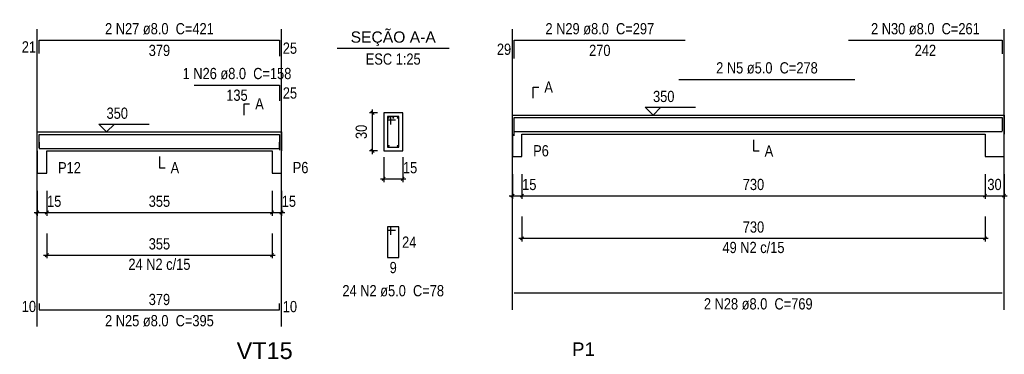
# Model space of a CAD drawing. Extents: x 1874 to 2462, y -2142 to -2023.
# Tile 67 of 74: x 2400 to 2431, y -2060 to -2050. Entities that reach past the tile are written whole.
import ezdxf

# ---------------------------------------------------------------- set-up
doc = ezdxf.new("R2010")
doc.units = 0
doc.header["$LTSCALE"] = 0.1
doc.header["$MEASUREMENT"] = 0
doc.header["$PDMODE"] = 3
doc.header["$PDSIZE"] = 0.1
doc.layers.get('0').update_dxf_attribs({"linetype": 'CONTINUOUS', "lineweight": 25})
doc.layers.get('DEFPOINTS').update_dxf_attribs({"linetype": 'CONTINUOUS', "lineweight": 25})
for name, color, linetype, lineweight in [('Descrição da armadura', 7, 'CONTINUOUS', 5), ('DT-Barras na forma', 20, 'CONTINUOUS', 30), ('DT-Barras no corte', 20, 'CONTINUOUS', 5), ('DT-Barras rebatidas', 20, 'CONTINUOUS', 30), ('DT-Cotas', 1, 'CONTINUOUS', 9), ('DT-Forma', 130, 'CONTINUOUS', 30), ('DT-Pontilhado', 3, 'CONTINUOUS', 25), ('DT-Textos', 7, 'CONTINUOUS', 25), ('DT-Título', 7, 'CONTINUOUS', 25), ('Textos armaduras', 7, 'CONTINUOUS', 5)]:
    doc.layers.add(name, color=color, linetype=linetype, lineweight=lineweight)
doc.styles.add('ARIAL', font='arial.ttf')
doc.styles.add('ArialNarrow', font='ARIALN.TTF')
doc.dimstyles.new('UM_25.000000', dxfattribs={"dimtxt": 0.18, "dimasz": 0.1, "dimexe": 0.1, "dimexo": 0.2, "dimgap": 0, "dimtad": 1, "dimtih": 1, "dimtoh": 1, "dimdec": 0, "dimlfac": 25, "dimzin": 0, "dimdsep": 46, "dimtxsty": 'Standard', "dimblk": 'CLOSED', "dimblk1": 'CLOSED', "dimblk2": 'CLOSED', "dimcen": 0.09, "dimdle": 0.1, "dimadec": 0, "dimazin": 2, "dimtfac": 1, "dimtdec": 4, "dimtofl": 0, "dimtmove": 0, "dimatfit": 3, "dimldrblk": 'CLOSED', "dimfxl": 1, "dimtolj": 1, "dimarcsym": 0})
doc.dimstyles.new('UM_50.000000', dxfattribs={"dimtxt": 0.18, "dimasz": 0.1, "dimexe": 0.1, "dimexo": 0.2, "dimgap": 0, "dimtad": 1, "dimtih": 1, "dimtoh": 1, "dimdec": 1, "dimlfac": 50, "dimzin": 0, "dimdsep": 46, "dimtxsty": 'Standard', "dimblk": 'CLOSED', "dimblk1": 'CLOSED', "dimblk2": 'CLOSED', "dimcen": 0.09, "dimdle": 0.1, "dimadec": 1, "dimazin": 2, "dimtfac": 1, "dimtdec": 4, "dimtofl": 0, "dimtmove": 0, "dimatfit": 3, "dimldrblk": 'CLOSED', "dimfxl": 1, "dimtolj": 1, "dimarcsym": 0})

# ---------------------------------------------------------------- blocks, each defined once
blk = doc.blocks.new('_OBLIQUE')
at = {"color": 0, "linetype": 'ByBlock', "lineweight": -2}
blk.add_line((-0.5, -0.5), (0.5, 0.5), dxfattribs=at)
blk = doc.blocks.new('*D4366')
at = {"layer": 'DEFPOINTS', "color": 0, "transparency": 16777216}
for p in [(2400.807, -2054.972), (2401.107, -2054.972), (2401.107, -2055.854)]:
    blk.add_point(p, dxfattribs=at)
at = {"layer": 'DT-Cotas', "color": 0, "lineweight": -2, "transparency": 16777216}
for p, q in [((2400.807, -2055.172), (2400.807, -2055.954)), ((2401.107, -2055.172), (2401.107, -2055.954)), ((2400.707, -2055.854), (2401.207, -2055.854))]:
    blk.add_line(p, q, dxfattribs=at)
at = {"layer": 'DT-Cotas', "color": 0, "lineweight": -2, "transparency": 16777216, "xscale": 0.1, "yscale": 0.1, "zscale": 0.1, "rotation": 180}
blk.add_blockref('_OBLIQUE', (2400.807, -2055.854), dxfattribs=at)
at = {"layer": 'DT-Cotas', "color": 0, "lineweight": -2, "transparency": 16777216, "xscale": 0.1, "yscale": 0.1, "zscale": 0.1}
blk.add_blockref('_OBLIQUE', (2401.107, -2055.854), dxfattribs=at)
at = {"layer": 'DT-Cotas', "transparency": 16777216, "insert": (2401.339, -2055.501), "char_height": 0.353, "attachment_point": 5, "rotation": 0.0057, "style": 'ArialNarrow'}
blk.add_mtext('\\A1;15', dxfattribs=at)
blk = doc.blocks.new('*D4367')
at = {"layer": 'DEFPOINTS', "color": 0, "transparency": 16777216}
for p in [(2401.107, -2054.972), (2408.207, -2054.972), (2408.207, -2055.854)]:
    blk.add_point(p, dxfattribs=at)
at = {"layer": 'DT-Cotas', "color": 0, "lineweight": -2, "transparency": 16777216}
for p, q in [((2401.107, -2055.172), (2401.107, -2055.954)), ((2408.207, -2055.172), (2408.207, -2055.954)), ((2401.007, -2055.854), (2408.307, -2055.854))]:
    blk.add_line(p, q, dxfattribs=at)
at = {"layer": 'DT-Cotas', "color": 0, "lineweight": -2, "transparency": 16777216, "xscale": 0.1, "yscale": 0.1, "zscale": 0.1, "rotation": 180}
blk.add_blockref('_OBLIQUE', (2401.107, -2055.854), dxfattribs=at)
at = {"layer": 'DT-Cotas', "color": 0, "lineweight": -2, "transparency": 16777216, "xscale": 0.1, "yscale": 0.1, "zscale": 0.1}
blk.add_blockref('_OBLIQUE', (2408.207, -2055.854), dxfattribs=at)
at = {"layer": 'DT-Cotas', "transparency": 16777216, "insert": (2404.657, -2055.501), "char_height": 0.353, "attachment_point": 5, "style": 'ArialNarrow'}
blk.add_mtext('\\A1;355', dxfattribs=at)
blk = doc.blocks.new('*D4368')
at = {"layer": 'DEFPOINTS', "color": 0, "transparency": 16777216}
for p in [(2408.207, -2054.972), (2408.507, -2054.972), (2408.507, -2055.854)]:
    blk.add_point(p, dxfattribs=at)
at = {"layer": 'DT-Cotas', "color": 0, "lineweight": -2, "transparency": 16777216}
for p, q in [((2408.207, -2055.172), (2408.207, -2055.954)), ((2408.507, -2055.172), (2408.507, -2055.954)), ((2408.107, -2055.854), (2408.607, -2055.854))]:
    blk.add_line(p, q, dxfattribs=at)
at = {"layer": 'DT-Cotas', "color": 0, "lineweight": -2, "transparency": 16777216, "xscale": 0.1, "yscale": 0.1, "zscale": 0.1, "rotation": 180}
blk.add_blockref('_OBLIQUE', (2408.207, -2055.854), dxfattribs=at)
at = {"layer": 'DT-Cotas', "color": 0, "lineweight": -2, "transparency": 16777216, "xscale": 0.1, "yscale": 0.1, "zscale": 0.1}
blk.add_blockref('_OBLIQUE', (2408.507, -2055.854), dxfattribs=at)
at = {"layer": 'DT-Cotas', "transparency": 16777216, "insert": (2408.739, -2055.501), "char_height": 0.353, "attachment_point": 5, "style": 'ArialNarrow'}
blk.add_mtext('\\A1;15', dxfattribs=at)
blk = doc.blocks.new('*D4369')
at = {"layer": 'DEFPOINTS', "color": 0, "transparency": 16777216}
for p in [(2411.376, -2052.713), (2411.729, -2052.713), (2411.729, -2053.913)]:
    blk.add_point(p, dxfattribs=at)
at = {"layer": 'DT-Cotas', "color": 0, "lineweight": -2, "transparency": 16777216}
for p, q in [((2411.529, -2052.713), (2411.276, -2052.713)), ((2411.376, -2054.013), (2411.376, -2052.613)), ((2411.529, -2053.913), (2411.276, -2053.913))]:
    blk.add_line(p, q, dxfattribs=at)
at = {"layer": 'DT-Cotas', "color": 0, "lineweight": -2, "transparency": 16777216, "xscale": 0.1, "yscale": 0.1, "zscale": 0.1}
for p, rotation in [((2411.376, -2052.713), 90), ((2411.376, -2053.913), 270)]:
    blk.add_blockref('_OBLIQUE', p, dxfattribs=dict(at, rotation=rotation))
at = {"layer": 'DT-Cotas', "transparency": 16777216, "insert": (2411.023, -2053.313), "char_height": 0.353, "attachment_point": 5, "rotation": 90, "style": 'ArialNarrow'}
blk.add_mtext('\\A1;30', dxfattribs=at)
blk = doc.blocks.new('*D4370')
at = {"layer": 'DEFPOINTS', "color": 0, "transparency": 16777216}
for p in [(2411.729, -2053.913), (2412.329, -2053.913), (2412.329, -2054.795)]:
    blk.add_point(p, dxfattribs=at)
at = {"layer": 'DT-Cotas', "color": 0, "lineweight": -2, "transparency": 16777216}
for p, q in [((2411.729, -2054.113), (2411.729, -2054.895)), ((2412.329, -2054.113), (2412.329, -2054.895)), ((2411.629, -2054.795), (2412.429, -2054.795))]:
    blk.add_line(p, q, dxfattribs=at)
at = {"layer": 'DT-Cotas', "color": 0, "lineweight": -2, "transparency": 16777216, "xscale": 0.1, "yscale": 0.1, "zscale": 0.1, "rotation": 180}
blk.add_blockref('_OBLIQUE', (2411.729, -2054.795), dxfattribs=at)
at = {"layer": 'DT-Cotas', "color": 0, "lineweight": -2, "transparency": 16777216, "xscale": 0.1, "yscale": 0.1, "zscale": 0.1}
blk.add_blockref('_OBLIQUE', (2412.329, -2054.795), dxfattribs=at)
at = {"layer": 'DT-Cotas', "transparency": 16777216, "insert": (2412.561, -2054.442), "char_height": 0.353, "attachment_point": 5, "rotation": 0.0057, "style": 'ArialNarrow'}
blk.add_mtext('\\A1;15', dxfattribs=at)
blk = doc.blocks.new('*D4371')
at = {"layer": 'DEFPOINTS', "color": 0, "transparency": 16777216}
for p in [(2401.107, -2056.313), (2408.207, -2056.313), (2408.207, -2057.196)]:
    blk.add_point(p, dxfattribs=at)
at = {"layer": 'DT-Cotas', "color": 0, "lineweight": -2, "transparency": 16777216}
for p, q in [((2401.107, -2056.513), (2401.107, -2057.296)), ((2408.207, -2056.513), (2408.207, -2057.296)), ((2401.007, -2057.196), (2408.307, -2057.196))]:
    blk.add_line(p, q, dxfattribs=at)
at = {"layer": 'DT-Cotas', "color": 0, "lineweight": -2, "transparency": 16777216, "xscale": 0.1, "yscale": 0.1, "zscale": 0.1, "rotation": 180}
blk.add_blockref('_OBLIQUE', (2401.107, -2057.196), dxfattribs=at)
at = {"layer": 'DT-Cotas', "color": 0, "lineweight": -2, "transparency": 16777216, "xscale": 0.1, "yscale": 0.1, "zscale": 0.1}
blk.add_blockref('_OBLIQUE', (2408.207, -2057.196), dxfattribs=at)
at = {"layer": 'DT-Cotas', "transparency": 16777216, "insert": (2404.657, -2056.843), "char_height": 0.353, "attachment_point": 5, "rotation": 0.0057, "style": 'ArialNarrow'}
blk.add_mtext('\\A1;355', dxfattribs=at)
blk = doc.blocks.new('*D4344')
at = {"layer": 'DEFPOINTS', "color": 0, "transparency": 16777216}
for p in [(2415.787, -2054.442), (2416.087, -2054.442), (2416.087, -2055.325)]:
    blk.add_point(p, dxfattribs=at)
at = {"layer": 'DT-Cotas', "color": 0, "lineweight": -2, "transparency": 16777216}
for p, q in [((2415.787, -2054.642), (2415.787, -2055.425)), ((2416.087, -2054.642), (2416.087, -2055.425)), ((2415.687, -2055.325), (2416.187, -2055.325))]:
    blk.add_line(p, q, dxfattribs=at)
at = {"layer": 'DT-Cotas', "color": 0, "lineweight": -2, "transparency": 16777216, "xscale": 0.1, "yscale": 0.1, "zscale": 0.1, "rotation": 180}
blk.add_blockref('_OBLIQUE', (2415.787, -2055.325), dxfattribs=at)
at = {"layer": 'DT-Cotas', "color": 0, "lineweight": -2, "transparency": 16777216, "xscale": 0.1, "yscale": 0.1, "zscale": 0.1}
blk.add_blockref('_OBLIQUE', (2416.087, -2055.325), dxfattribs=at)
at = {"layer": 'DT-Cotas', "transparency": 16777216, "insert": (2416.319, -2054.972), "char_height": 0.353, "attachment_point": 5, "rotation": 0.0057, "style": 'ArialNarrow'}
blk.add_mtext('\\A1;15', dxfattribs=at)
blk = doc.blocks.new('*D4345')
at = {"layer": 'DEFPOINTS', "color": 0, "transparency": 16777216}
for p in [(2416.087, -2054.442), (2430.687, -2054.442), (2430.687, -2055.325)]:
    blk.add_point(p, dxfattribs=at)
at = {"layer": 'DT-Cotas', "color": 0, "lineweight": -2, "transparency": 16777216}
for p, q in [((2416.087, -2054.642), (2416.087, -2055.425)), ((2430.687, -2054.642), (2430.687, -2055.425)), ((2415.987, -2055.325), (2430.787, -2055.325))]:
    blk.add_line(p, q, dxfattribs=at)
at = {"layer": 'DT-Cotas', "color": 0, "lineweight": -2, "transparency": 16777216, "xscale": 0.1, "yscale": 0.1, "zscale": 0.1, "rotation": 180}
blk.add_blockref('_OBLIQUE', (2416.087, -2055.325), dxfattribs=at)
at = {"layer": 'DT-Cotas', "color": 0, "lineweight": -2, "transparency": 16777216, "xscale": 0.1, "yscale": 0.1, "zscale": 0.1}
blk.add_blockref('_OBLIQUE', (2430.687, -2055.325), dxfattribs=at)
at = {"layer": 'DT-Cotas', "transparency": 16777216, "insert": (2423.387, -2054.972), "char_height": 0.353, "attachment_point": 5, "style": 'ArialNarrow'}
blk.add_mtext('\\A1;730', dxfattribs=at)
blk = doc.blocks.new('*D4346')
at = {"layer": 'DEFPOINTS', "color": 0, "transparency": 16777216}
for p in [(2430.687, -2054.442), (2431.287, -2054.442), (2431.287, -2055.325)]:
    blk.add_point(p, dxfattribs=at)
at = {"layer": 'DT-Cotas', "color": 0, "lineweight": -2, "transparency": 16777216}
for p, q in [((2430.687, -2054.642), (2430.687, -2055.425)), ((2431.287, -2054.642), (2431.287, -2055.425)), ((2430.587, -2055.325), (2431.387, -2055.325))]:
    blk.add_line(p, q, dxfattribs=at)
at = {"layer": 'DT-Cotas', "color": 0, "lineweight": -2, "transparency": 16777216, "xscale": 0.1, "yscale": 0.1, "zscale": 0.1, "rotation": 180}
blk.add_blockref('_OBLIQUE', (2430.687, -2055.325), dxfattribs=at)
at = {"layer": 'DT-Cotas', "color": 0, "lineweight": -2, "transparency": 16777216, "xscale": 0.1, "yscale": 0.1, "zscale": 0.1}
blk.add_blockref('_OBLIQUE', (2431.287, -2055.325), dxfattribs=at)
at = {"layer": 'DT-Cotas', "transparency": 16777216, "insert": (2430.987, -2054.972), "char_height": 0.353, "attachment_point": 5, "rotation": 0.0057, "style": 'ArialNarrow'}
blk.add_mtext('\\A1;30', dxfattribs=at)
blk = doc.blocks.new('*D4349')
at = {"layer": 'DEFPOINTS', "color": 0, "transparency": 16777216}
for p in [(2416.087, -2055.784), (2430.687, -2055.784), (2430.687, -2056.666)]:
    blk.add_point(p, dxfattribs=at)
at = {"layer": 'DT-Cotas', "color": 0, "lineweight": -2, "transparency": 16777216}
for p, q in [((2416.087, -2055.984), (2416.087, -2056.766)), ((2430.687, -2055.984), (2430.687, -2056.766)), ((2415.987, -2056.666), (2430.787, -2056.666))]:
    blk.add_line(p, q, dxfattribs=at)
at = {"layer": 'DT-Cotas', "color": 0, "lineweight": -2, "transparency": 16777216, "xscale": 0.1, "yscale": 0.1, "zscale": 0.1, "rotation": 180}
blk.add_blockref('_OBLIQUE', (2416.087, -2056.666), dxfattribs=at)
at = {"layer": 'DT-Cotas', "color": 0, "lineweight": -2, "transparency": 16777216, "xscale": 0.1, "yscale": 0.1, "zscale": 0.1}
blk.add_blockref('_OBLIQUE', (2430.687, -2056.666), dxfattribs=at)
at = {"layer": 'DT-Cotas', "transparency": 16777216, "insert": (2423.387, -2056.313), "char_height": 0.353, "attachment_point": 5, "style": 'ArialNarrow'}
blk.add_mtext('\\A1;730', dxfattribs=at)

msp = doc.modelspace()

# ---------------------------------------------------------------- linework, layer by layer
at = {"layer": 'DT-Barras na forma'}
for p, q in [((2411.9488, -2052.8328), (2411.8488, -2052.8328)), ((2411.8488, -2052.8328), (2411.8488, -2053.7928)), ((2412.2088, -2052.8328), (2411.8488, -2052.8328)), ((2411.8488, -2052.8328), (2411.8488, -2052.9328)), ((2411.9488, -2053.0828), (2411.9488, -2052.8328)), ((2412.2088, -2053.7928), (2412.2088, -2052.8328)), ((2411.8488, -2052.9328), (2412.0988, -2052.9328)), ((2411.8488, -2053.7928), (2412.2088, -2053.7928))]:
    msp.add_line(p, q, dxfattribs=at)
for points in [[(2415.847, -2053.4395), (2415.847, -2052.8613), (2421.237, -2052.8613)], [(2421.037, -2052.8583), (2426.587, -2052.8583)], [(2426.387, -2052.8613), (2431.227, -2052.8613), (2431.227, -2053.2864)], [(2400.8671, -2053.8114), (2400.8671, -2053.3908), (2408.4471, -2053.3908), (2408.4471, -2053.8897)], [(2405.7571, -2053.3908), (2408.4471, -2053.3908), (2408.4471, -2053.8897)], [(2415.847, -2053.3053), (2431.227, -2053.3053)], [(2400.8671, -2053.6348), (2400.8671, -2053.8348), (2408.4471, -2053.8348), (2408.4471, -2053.6348)]]:
    msp.add_lwpolyline(points, dxfattribs=at)
at = {"layer": 'DT-Barras no corte'}
for centre in [(2411.8848, -2052.8688), (2412.0288, -2052.8688), (2412.1728, -2052.8688), (2411.8848, -2053.7568), (2412.1728, -2053.7568)]:
    msp.add_circle(centre, 0.016, dxfattribs=at)
at = {"layer": 'DT-Barras rebatidas'}
for p, q in [((2400.8671, -2050.8462), (2400.8671, -2050.4256)), ((2400.8671, -2050.4256), (2408.4471, -2050.4256)), ((2408.4471, -2050.4256), (2408.4471, -2050.9245)), ((2415.847, -2051.0038), (2415.847, -2050.4256)), ((2415.847, -2050.4256), (2421.237, -2050.4256)), ((2426.387, -2050.4256), (2431.227, -2050.4256)), ((2431.227, -2050.4256), (2431.227, -2050.8507)), ((2421.037, -2051.6581), (2426.587, -2051.6581)), ((2405.7571, -2051.8376), (2408.4471, -2051.8376)), ((2408.4471, -2051.8376), (2408.4471, -2052.3365)), ((2411.9488, -2056.3073), (2411.8488, -2056.3073)), ((2411.8488, -2056.3073), (2411.8488, -2057.2673)), ((2412.2088, -2056.3073), (2411.8488, -2056.3073)), ((2411.8488, -2056.3073), (2411.8488, -2056.4073)), ((2411.9488, -2056.5573), (2411.9488, -2056.3073)), ((2412.2088, -2057.2673), (2412.2088, -2056.3073)), ((2411.8488, -2056.4073), (2412.0988, -2056.4073)), ((2411.8488, -2057.2673), (2412.2088, -2057.2673)), ((2415.847, -2058.3885), (2431.227, -2058.3885)), ((2400.8671, -2058.718), (2400.8671, -2058.918)), ((2408.4471, -2058.918), (2408.4471, -2058.718)), ((2400.8671, -2058.918), (2408.4471, -2058.918))]:
    msp.add_line(p, q, dxfattribs=at)
at = {"layer": 'DT-Forma'}
for p, q in [((2412.3288, -2052.7128), (2411.7288, -2052.7128)), ((2411.7288, -2052.7128), (2411.7288, -2053.9128)), ((2412.3288, -2053.9128), (2412.3288, -2052.7128)), ((2415.787, -2052.7833), (2416.087, -2052.7833)), ((2416.087, -2052.7833), (2430.687, -2052.7833)), ((2430.687, -2052.7833), (2431.287, -2052.7833)), ((2400.8071, -2053.3128), (2401.1071, -2053.3128)), ((2401.1071, -2053.3128), (2408.2071, -2053.3128)), ((2408.2071, -2053.3128), (2408.5071, -2053.3128)), ((2415.787, -2053.3833), (2415.787, -2054.0893)), ((2416.087, -2054.0893), (2416.087, -2053.3833)), ((2416.087, -2053.3833), (2430.687, -2053.3833)), ((2430.687, -2053.3833), (2430.687, -2054.0893)), ((2431.287, -2054.0893), (2431.287, -2053.3833)), ((2400.8071, -2053.9128), (2400.8071, -2054.6188)), ((2401.1071, -2054.6188), (2401.1071, -2053.9128)), ((2401.1071, -2053.9128), (2408.2071, -2053.9128)), ((2408.2071, -2053.9128), (2408.2071, -2054.6188)), ((2408.5071, -2054.6188), (2408.5071, -2053.9128)), ((2411.7288, -2053.9128), (2412.3288, -2053.9128)), ((2415.787, -2054.0893), (2416.087, -2054.0893)), ((2430.687, -2054.0893), (2431.287, -2054.0893)), ((2400.8071, -2054.6188), (2401.1071, -2054.6188)), ((2408.2071, -2054.6188), (2408.5071, -2054.6188))]:
    msp.add_line(p, q, dxfattribs=at)
at = {"layer": 'DT-Forma', "linetype": 'Continuous'}
for p, q in [((2415.787, -2053.3833), (2415.787, -2052.7833)), ((2431.287, -2052.7833), (2431.287, -2053.3833)), ((2400.8071, -2053.9128), (2400.8071, -2053.3128)), ((2408.5071, -2053.3128), (2408.5071, -2053.9128))]:
    msp.add_line(p, q, dxfattribs=at)
at = {"layer": 'DT-Pontilhado', "ltscale": 0.05}
for p, q in [((2400.8071, -2059.4475), (2400.8071, -2050.0726)), ((2408.5071, -2059.4475), (2408.5071, -2050.0726)), ((2415.787, -2058.918), (2415.787, -2050.0726)), ((2431.287, -2058.918), (2431.287, -2050.0726))]:
    msp.add_line(p, q, dxfattribs=at)
at = {"layer": 'DT-Textos'}
msp.add_line((2410.2638, -2050.6713), (2413.7938, -2050.6713), dxfattribs=at)
for points in [[(2416.44, -2052.2538), (2416.44, -2051.9008), (2416.6165, -2051.9008)], [(2407.3246, -2052.7833), (2407.3246, -2052.4303), (2407.5011, -2052.4303)], [(2420.467, -2052.5362), (2420.2199, -2052.7833), (2419.9728, -2052.5362), (2421.5613, -2052.5362)], [(2403.2371, -2053.0657), (2402.99, -2053.3128), (2402.7429, -2053.0657), (2404.3314, -2053.0657)], [(2423.387, -2053.5598), (2423.387, -2053.9128), (2423.5635, -2053.9128)], [(2404.6571, -2054.0893), (2404.6571, -2054.4423), (2404.8336, -2054.4423)]]:
    msp.add_lwpolyline(points, dxfattribs=at)

# ---------------------------------------------------------------- texts
at = {"layer": 'Descrição da armadura', "char_height": 0.353, "attachment_point": 8, "line_spacing_factor": 0.9, "style": 'ArialNarrow'}
for s, insert, width in [('2 N27 ø8.0  C=421', (2404.6574, -2050.2487), 7.2012), ('2 N29 ø8.0  C=297', (2418.5423, -2050.2487), 7.2012), ('2 N30 ø8.0  C=261', (2428.8073, -2050.2487), 7.2012), ('2 N5 ø5.0  C=278', (2423.8123, -2051.4817), 6.7776), ('1 N26 ø8.0  C=158', (2407.1024, -2051.6607), 7.2012), ('49 N2 c/15', (2423.387, -2057.1357), 4.236), ('24 N2 c/15', (2404.6571, -2057.6652), 4.236), ('24 N2 ø5.0  C=78', (2412.0284, -2058.5027), 6.7776), ('2 N28 ø8.0  C=769', (2423.5373, -2058.9177), 7.2012), ('2 N25 ø8.0  C=395', (2404.6574, -2059.4477), 7.2012)]:
    msp.add_mtext(s, dxfattribs=dict(at, insert=insert, width=width))
at = {"layer": 'DT-Textos', "char_height": 0.353, "line_spacing_factor": 0.798}
for s, insert, width, attachment_point, style in [('SEÇÃO A-A', (2412.0284, -2050.6112), 3.8124, 8, 'ARIAL'), ('ESC 1:25', (2412.0284, -2051.2007), 3.3888, 8, 'ArialNarrow'), ('A', (2416.7933, -2052.0777), 0.4236, 7, 'ArialNarrow'), ('350', (2420.2203, -2052.3777), 1.2708, 7, 'ArialNarrow'), ('A', (2407.6774, -2052.6067), 0.4236, 7, 'ArialNarrow'), ('350', (2402.9904, -2052.9067), 1.2708, 7, 'ArialNarrow'), ('P6', (2416.4403, -2054.0897), 0.8472, 7, 'ArialNarrow'), ('A', (2423.7403, -2054.0897), 0.4236, 7, 'ArialNarrow'), ('P12', (2401.4604, -2054.6187), 1.2708, 7, 'ArialNarrow'), ('A', (2405.0104, -2054.6187), 0.4236, 7, 'ArialNarrow'), ('P6', (2408.8604, -2054.6187), 0.8472, 7, 'ArialNarrow')]:
    msp.add_mtext(s, dxfattribs=dict(at, insert=insert, width=width, attachment_point=attachment_point, style=style))
at = {"layer": 'DT-Título', "attachment_point": 7, "line_spacing_factor": 0.798, "style": 'ARIAL'}
for s, insert, char_height, width in [('VT15', (2407.0914, -2060.4768), 0.5295, 2.5416), ('P1', (2417.665, -2060.3707), 0.4236, 1.01664)]:
    msp.add_mtext(s, dxfattribs=dict(at, insert=insert, char_height=char_height, width=width))
at = {"layer": 'Textos armaduras', "char_height": 0.353, "line_spacing_factor": 0.9, "style": 'ArialNarrow'}
for s, insert, width, attachment_point in [('21', (2400.7671, -2050.8124), 1.2472, 9), ('29', (2415.747, -2050.8912), 1.2472, 9), ('379', (2404.6571, -2050.5695), 1.6708, 2), ('25', (2408.5471, -2050.4985), 1.2472, 1), ('270', (2418.542, -2050.5695), 1.6708, 2), ('242', (2428.807, -2050.5695), 1.6708, 2), ('135', (2407.1021, -2051.9815), 1.6708, 2), ('25', (2408.5471, -2051.9105), 1.2472, 1), ('24', (2412.3088, -2056.6108), 1.2472, 1), ('9', (2412.0288, -2057.4112), 0.8236, 2), ('379', (2404.6571, -2058.7741), 1.6708, 8), ('10', (2400.7671, -2058.9945), 1.2472, 9), ('10', (2408.5471, -2058.6415), 1.2472, 1)]:
    msp.add_mtext(s, dxfattribs=dict(at, insert=insert, width=width, attachment_point=attachment_point))

# ---------------------------------------------------------------- dimensions: what is measured, and where the dimension line sits
at = {"layer": 'DT-Cotas'}
dim = msp.add_linear_dim(base=(2411.3758, -2052.7128), p1=(2411.7288, -2053.9128), p2=(2411.7288, -2052.7128), angle=90, dimstyle='UM_25.000000', override={"dimtxt": 0.353, "dimasz": 0.1, "dimexe": 0.1, "dimexo": 0.2, "dimtad": 1, "dimtih": 0, "dimtoh": 0, "dimdec": 1, "dimlfac": 25, "dimzin": 8, "dimtxsty": 'ArialNarrow', "dimblk": 'OBLIQUE', "dimblk1": 'OBLIQUE', "dimblk2": 'OBLIQUE', "dimsah": 1, "dimdle": 0.1, "dimse1": 0, "dimse2": 0, "dimclrt": 256, "dimadec": 1, "dimazin": 3, "dimtmove": 2, "dimldrblk": 'OBLIQUE'}, dxfattribs=at)
dim.commit()
dim.dimension.update_dxf_attribs({"geometry": '*D4369', "text_midpoint": (2411.0228, -2053.3128), "dimtype": 160, "text_rotation": 90})
for base, p1, p2, dimstyle, override, picture, middle in [((2412.3288, -2054.7953), (2411.7288, -2053.9128), (2412.3288, -2053.9128), 'UM_25.000000', {"dimtxt": 0.353, "dimasz": 0.1, "dimexe": 0.1, "dimexo": 0.2, "dimtad": 1, "dimtih": 0, "dimtoh": 0, "dimdec": 1, "dimlfac": 25, "dimzin": 8, "dimtxsty": 'ArialNarrow', "dimblk": 'OBLIQUE', "dimblk1": 'OBLIQUE', "dimblk2": 'OBLIQUE', "dimsah": 1, "dimdle": 0.1, "dimse1": 0, "dimse2": 0, "dimclrt": 256, "dimadec": 1, "dimazin": 3, "dimtmove": 2, "dimldrblk": 'OBLIQUE'}, '*D4370', (2412.5606, -2054.4423)), ((2416.087, -2055.3248), (2415.787, -2054.4423), (2416.087, -2054.4423), 'UM_50.000000', {"dimtxt": 0.353, "dimasz": 0.1, "dimexe": 0.1, "dimexo": 0.2, "dimtad": 1, "dimtih": 0, "dimtoh": 0, "dimdec": 1, "dimlfac": 50, "dimzin": 8, "dimtxsty": 'ArialNarrow', "dimblk": 'OBLIQUE', "dimblk1": 'OBLIQUE', "dimblk2": 'OBLIQUE', "dimsah": 1, "dimdle": 0.1, "dimse1": 0, "dimse2": 0, "dimclrt": 256, "dimadec": 1, "dimazin": 3, "dimtmove": 2, "dimldrblk": 'OBLIQUE'}, '*D4344', (2416.3188, -2054.9718)), ((2431.287, -2055.3248), (2430.687, -2054.4423), (2431.287, -2054.4423), 'UM_50.000000', {"dimtxt": 0.353, "dimasz": 0.1, "dimexe": 0.1, "dimexo": 0.2, "dimtad": 1, "dimtih": 0, "dimtoh": 0, "dimdec": 1, "dimlfac": 50, "dimzin": 8, "dimtxsty": 'ArialNarrow', "dimblk": 'OBLIQUE', "dimblk1": 'OBLIQUE', "dimblk2": 'OBLIQUE', "dimsah": 1, "dimdle": 0.1, "dimse1": 0, "dimse2": 0, "dimclrt": 256, "dimadec": 1, "dimazin": 3, "dimtmove": 2, "dimldrblk": 'OBLIQUE'}, '*D4346', (2430.987, -2054.9718)), ((2401.1071, -2055.8543), (2400.8071, -2054.9718), (2401.1071, -2054.9718), 'UM_50.000000', {"dimtxt": 0.353, "dimasz": 0.1, "dimexe": 0.1, "dimexo": 0.2, "dimtad": 1, "dimtih": 0, "dimtoh": 0, "dimdec": 1, "dimlfac": 50, "dimzin": 8, "dimtxsty": 'ArialNarrow', "dimblk": 'OBLIQUE', "dimblk1": 'OBLIQUE', "dimblk2": 'OBLIQUE', "dimsah": 1, "dimdle": 0.1, "dimse1": 0, "dimse2": 0, "dimclrt": 256, "dimadec": 1, "dimazin": 3, "dimtmove": 2, "dimldrblk": 'OBLIQUE'}, '*D4366', (2401.3389, -2055.5013)), ((2408.2071, -2057.1957), (2401.1071, -2056.3132), (2408.2071, -2056.3132), 'UM_50.000000', {"dimtxt": 0.353, "dimasz": 0.1, "dimexe": 0.1, "dimexo": 0.2, "dimtad": 1, "dimtih": 0, "dimtoh": 0, "dimdec": 1, "dimlfac": 50, "dimzin": 8, "dimtxsty": 'ArialNarrow', "dimblk": 'OBLIQUE', "dimblk1": 'OBLIQUE', "dimblk2": 'OBLIQUE', "dimsah": 1, "dimdle": 0.1, "dimse1": 0, "dimse2": 0, "dimclrt": 256, "dimadec": 1, "dimazin": 3, "dimtmove": 2, "dimldrblk": 'OBLIQUE'}, '*D4371', (2404.6571, -2056.8427))]:
    dim = msp.add_linear_dim(base=base, p1=p1, p2=p2, dimstyle=dimstyle, override=override, dxfattribs=at)
    dim.commit()
    dim.dimension.update_dxf_attribs({"geometry": picture, "text_midpoint": middle, "dimtype": 160, "text_rotation": 0.00573})
for base, p1, p2, picture, middle in [((2430.687, -2055.3248), (2416.087, -2054.4423), (2430.687, -2054.4423), '*D4345', (2423.387, -2054.9718)), ((2408.2071, -2055.8543), (2401.1071, -2054.9718), (2408.2071, -2054.9718), '*D4367', (2404.6571, -2055.5013)), ((2408.5071, -2055.8543), (2408.2071, -2054.9718), (2408.5071, -2054.9718), '*D4368', (2408.7389, -2055.5013)), ((2430.687, -2056.6662), (2416.087, -2055.7837), (2430.687, -2055.7837), '*D4349', (2423.387, -2056.3132))]:
    dim = msp.add_linear_dim(base=base, p1=p1, p2=p2, dimstyle='UM_50.000000', override={"dimtxt": 0.353, "dimasz": 0.1, "dimexe": 0.1, "dimexo": 0.2, "dimtad": 1, "dimtih": 0, "dimtoh": 0, "dimdec": 1, "dimlfac": 50, "dimzin": 8, "dimtxsty": 'ArialNarrow', "dimblk": 'OBLIQUE', "dimblk1": 'OBLIQUE', "dimblk2": 'OBLIQUE', "dimsah": 1, "dimdle": 0.1, "dimse1": 0, "dimse2": 0, "dimclrt": 256, "dimadec": 1, "dimazin": 3, "dimtmove": 2, "dimldrblk": 'OBLIQUE'}, dxfattribs=at)
    dim.commit()
    dim.dimension.update_dxf_attribs({"geometry": picture, "text_midpoint": middle, "dimtype": 160})

doc.saveas('drawing.dxf')
